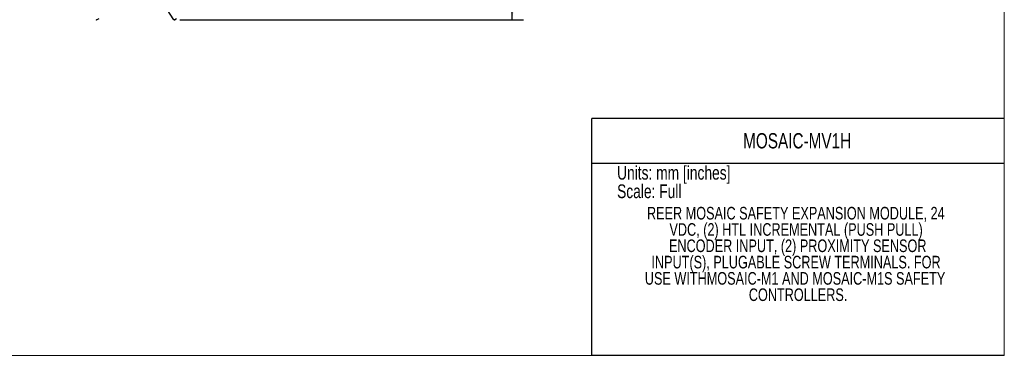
# Model space of a CAD drawing. Header units: millimetres. Extents: x 0 to 432, y 0 to 279.
# Tile 2 of 4: x 159 to 432, y 0 to 93. Entities that reach past the tile are written whole.
import ezdxf

# ---------------------------------------------------------------- set-up
doc = ezdxf.new("R2010")
doc.units = ezdxf.units.MM
doc.layers.add('DIMENSIONS', color=140, linetype='Continuous', lineweight=25)
doc.layers.add('TEXT', color=140, linetype='Continuous', lineweight=25)
doc.styles.add('SLDTEXTSTYLE0', font='TXT', dxfattribs={"width": 0.75})
doc.dimstyles.new('SLDDIMSTYLE1', dxfattribs={"dimtxt": 3.5, "dimasz": 3.5, "dimexe": 0, "dimexo": 0.0625, "dimgap": 0.875, "dimtad": 0, "dimtih": 1, "dimtoh": 1, "dimdec": 1, "dimrnd": 1e-09, "dimzin": 4, "dimdsep": 46, "dimtxsty": 'SLDTEXTSTYLE0', "dimsah": 1, "dimcen": 0.09, "dimadec": 0, "dimazin": 1, "dimtfac": 1, "dimtdec": 1, "dimtofl": 0, "dimtmove": 0, "dimatfit": 3, "dimfxl": 0, "dimfrac": 2, "dimtolj": 1, "dimtzin": 12, "dimarcsym": 0})

# ---------------------------------------------------------------- blocks, each defined once
blk = doc.blocks.new('SW_NOTE_0')
at = {"layer": 'TEXT', "color": 0, "char_height": 3.81, "attachment_point": 1, "style": 'SLDTEXTSTYLE0'}
for s, insert in [('NOTES:', (0, 4.91)), ('1. DIMENSIONS CAN BE CHANGED BY MANUFACTURER WITHOUT NOTICE.', (2.86, -4.94)), ('2. DIMENSIONS DO NOT IMPLY TOLERANCE.', (2.86, -14.79))]:
    blk.add_mtext(s, dxfattribs=dict(at, insert=insert))
blk = doc.blocks.new('SW_NOTE_0_1')
at = {"layer": 'TEXT', "color": 0, "char_height": 3.5, "attachment_point": 2, "style": 'SLDTEXTSTYLE0'}
for s, insert in [('REER MOSAIC SAFETY EXPANSION MODULE, 24', (50.7, 4.51)), ('VDC, (2) HTL INCREMENTAL (PUSH PULL)', (50.78, -0.01)), ('ENCODER INPUT, (2) PROXIMITY SENSOR', (51.23, -4.54)), ('INPUT(S), PLUGABLE SCREW TERMINALS. FOR', (50.76, -9.07)), ('USE WITHMOSAIC-M1 AND MOSAIC-M1S SAFETY', (50.49, -13.59)), ('CONTROLLERS.', (51.33, -18.12))]:
    blk.add_mtext(s, dxfattribs=dict(at, insert=insert))
blk = doc.blocks.new('_D_3')
at = {"layer": 'DIMENSIONS'}
for p, q in [((292.63, 147.06), (298.57, 147.06)), ((295.39, 147.06), (295.39, 126.37)), ((290.87, 120.05), (289.8, 120.05)), ((289.8, 120.05), (289.8, 114.49)), ((299.92, 120.05), (300.98, 120.05)), ((300.98, 120.05), (300.98, 114.49)), ((289.8, 114.49), (290.87, 114.49)), ((295.39, 93.09), (295.39, 113.78)), ((300.98, 114.49), (299.92, 114.49)), ((203.23, 93.09), (298.57, 93.09))]:
    blk.add_line(p, q, dxfattribs=at)
for points in [[(295.39, 147.06), (294.85, 143.56), (295.93, 143.56)], [(295.39, 93.09), (295.93, 96.59), (294.85, 96.59)]]:
    blk.add_solid(points, dxfattribs=at)
at = {"layer": 'DIMENSIONS', "char_height": 3.5, "attachment_point": 1, "style": 'SLDTEXTSTYLE0'}
for s, insert in [('54.0', (290.87, 125.27)), ('2.12', (290.87, 119))]:
    blk.add_mtext(s, dxfattribs=dict(at, insert=insert))

msp = doc.modelspace()

# ---------------------------------------------------------------- linework, layer by layer
at = {"color": 7, "linetype": 'Continuous', "lineweight": 18}
for p, q in [((431.8, 0), (431.8, 279.4)), ((0, 0), (431.8, 0))]:
    msp.add_line(p, q, dxfattribs=at)
for p, q in [((201.63, 93.18), (198.78, 97.56)), ((180.78, 93.4), (180.3, 93.12)), ((202.38, 93.4), (201.9, 93.12))]:
    msp.add_line(p, q)
at = {"color": 140, "linetype": 'Continuous', "lineweight": 18}
msp.add_line((431.8, 0), (431.8, 65.76), dxfattribs=at)
for centre in [(180.19, 93.29), (201.79, 93.29)]:
    msp.add_arc(centre, 0.2, 213, 300.5)
at = {"layer": 'DIMENSIONS'}
msp.add_line((201.79, 93.09), (201.96, 93.09), dxfattribs=at)
at = {"layer": 'TEXT'}
for p, q in [((431.8, 65.76), (317.5, 65.76)), ((317.5, 0), (317.5, 65.76)), ((317.5, 53.39), (431.8, 53.39)), ((431.8, 0), (317.5, 0))]:
    msp.add_line(p, q, dxfattribs=at)

# ---------------------------------------------------------------- block references
for name, p in [('SW_NOTE_0_1', (323.31, 36.7)), ('SW_NOTE_0', (9.26, 30.46))]:
    msp.add_blockref(name, p, dxfattribs=at)

# ---------------------------------------------------------------- texts
at = {"layer": 'TEXT', "style": 'SLDTEXTSTYLE0'}
for s, insert, char_height, attachment_point in [('MOSAIC-MV1H', (374.38, 61.68), 4.2333, 2), ('Units: mm [inches]', (324.47, 52.58), 3.81, 1), ('Scale: Full', (324.47, 47.45), 3.81, 1)]:
    msp.add_mtext(s, dxfattribs=dict(at, insert=insert, char_height=char_height, attachment_point=attachment_point))

# ---------------------------------------------------------------- dimensions: what is measured, and where the dimension line sits
at = {"layer": 'DIMENSIONS'}
dim = msp.add_linear_dim(base=(295.39, 147.06), p1=(201.96, 93.09), p2=(291.36, 147.06), angle=90, dimstyle='SLDDIMSTYLE1', dxfattribs=at)
dim.commit()
dim.dimension.update_dxf_attribs({"geometry": '_D_3', "text_midpoint": (295.39, 120.08), "dimtype": 160})

doc.saveas('drawing.dxf')
